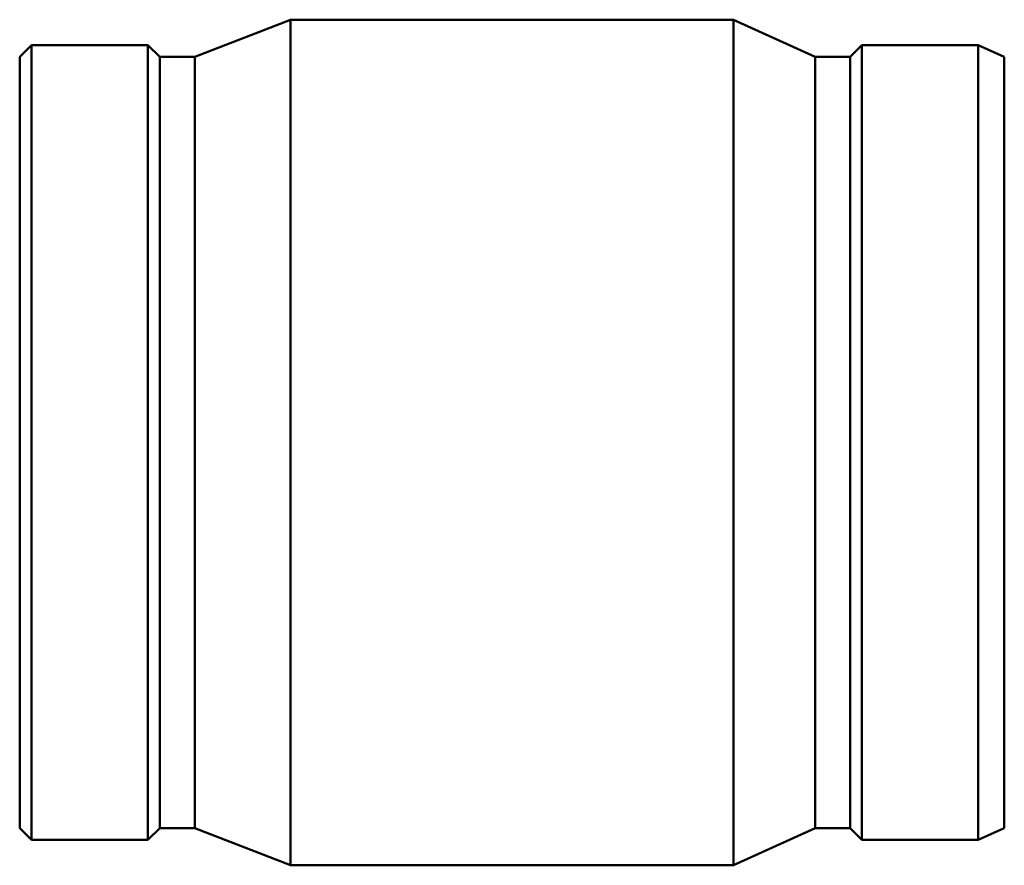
# Model space of a CAD drawing. Header units: millimetres. Extents: x -99 to 1108, y -151 to 1634.
# Tile 4 of 6: x 365 to 528, y 853 to 993. Entities that reach past the tile are written whole.
import ezdxf

# ---------------------------------------------------------------- set-up
doc = ezdxf.new("R2010")
doc.units = ezdxf.units.MM
doc.layers.add('Visible (ISO)', color=7, linetype='Continuous', lineweight=50)

msp = doc.modelspace()

# ---------------------------------------------------------------- linework, layer by layer
at = {"layer": 'Visible (ISO)'}
for p, q in [((393.531, 987.308), (409.356, 993.482)), ((409.356, 853.482), (409.356, 993.482)), ((409.356, 993.482), (482.706, 993.482)), ((482.706, 853.482), (482.706, 993.482)), ((496.193, 987.308), (482.706, 993.482)), ((364.531, 987.308), (366.505, 989.282)), ((366.505, 857.682), (366.505, 989.282)), ((366.505, 989.282), (385.757, 989.282)), ((385.757, 857.682), (385.757, 989.282)), ((387.731, 987.308), (385.757, 989.282)), ((501.993, 987.308), (503.967, 989.282)), ((503.967, 857.682), (503.967, 989.282)), ((503.967, 989.282), (523.219, 989.282)), ((523.219, 857.682), (523.219, 989.282)), ((527.531, 987.308), (523.219, 989.282)), ((364.531, 859.656), (364.531, 987.308)), ((387.731, 859.656), (387.731, 987.308)), ((387.731, 987.308), (393.531, 987.308)), ((393.531, 859.656), (393.531, 987.308)), ((496.193, 859.656), (496.193, 987.308)), ((496.193, 987.308), (501.993, 987.308)), ((501.993, 859.656), (501.993, 987.308)), ((527.531, 859.656), (527.531, 987.308)), ((364.531, 859.656), (366.505, 857.682)), ((387.731, 859.656), (385.757, 857.682)), ((387.731, 859.656), (393.531, 859.656)), ((393.531, 859.656), (409.356, 853.482)), ((496.193, 859.656), (482.706, 853.482)), ((496.193, 859.656), (501.993, 859.656)), ((501.993, 859.656), (503.967, 857.682)), ((527.531, 859.656), (523.219, 857.682)), ((366.505, 857.682), (385.757, 857.682)), ((503.967, 857.682), (523.219, 857.682)), ((409.356, 853.482), (482.706, 853.482))]:
    msp.add_line(p, q, dxfattribs=at)

doc.saveas('drawing.dxf')
